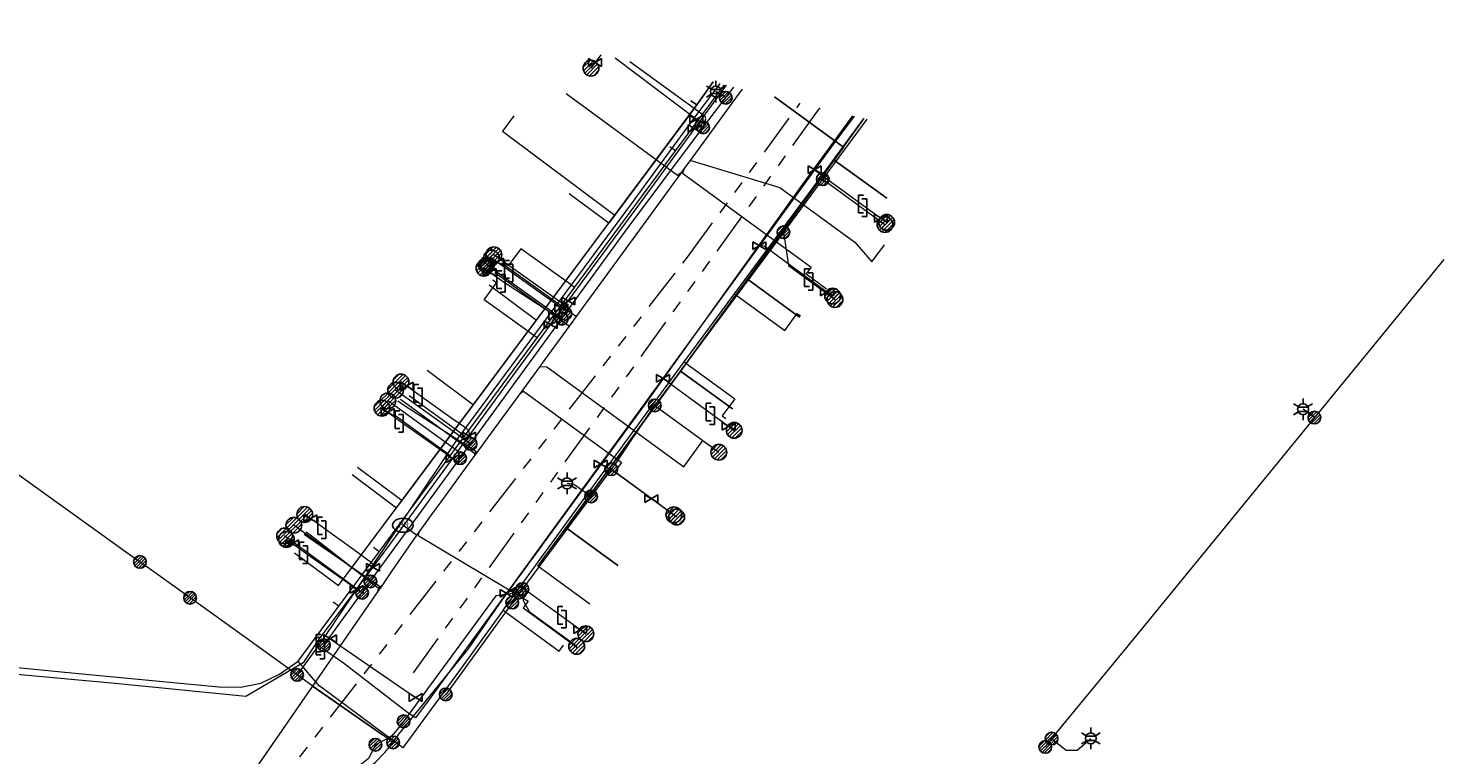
# Model space of a CAD drawing. Header units: metres. Extents: x 197355 to 199157, y 355772 to 356286.
# Tile 226 of 256: x 198198 to 198298, y 356137 to 356188. Entities that reach past the tile are written whole.
import ezdxf
from ezdxf.enums import TextEntityAlignment as Align
from ezdxf.lldxf.tags import DXFTag

# ---------------------------------------------------------------- set-up
doc = ezdxf.new("R2010")
doc.units = ezdxf.units.M
doc.linetypes.add('RI-GWA', pattern=[18.45, 6, -1.8, 1.75, -1.8, 1.75, -1.8, 1.75, -1.8])
for name, color, linetype, lineweight in [('B-WE-KL-DATA_HULPSTUK_KPNB.V.-S', 90, 'Continuous', 25), ('B-WE-KL-DATA_KABELBUNDEL_KPNB.V.-G', 90, 'Continuous', 18), ('B-WE-KL-DATA_KABELBUNDEL_ZIGGOB.V.-G', 94, 'Continuous', 18), ('B-WE-KL-DATA_TELECOM_REGGEFIBEROPERATORB.V.-G', 90, 'KL-TELECOM-ALGEMEEN-N', 18), ('B-WE-KL-DATA_TELECOM_ZIGGOB.V.-G', 94, 'KL-TELECOM-ALGEMEEN-N', 18), ('B-WE-KL-ET_LS_ENEXISNETBEHEERB.V.-G', 190, 'KL-LS-N', 18), ('B-WE-KL-ET_LS_HULPSTUK_ENEXISNETBEHEERB.V.-S', 190, 'Continuous', 25), ('B-WE-KL-ET_LS_KABELBUNDEL_ENEXISNETBEHEERB.V.-G', 190, 'KL-BUNDEL-N', 18), ('B-WE-KL-GAS_HULPSTUK_ENEXISNETBEHEERB.V.-S', 30, 'Continuous', 25), ('B-WE-KL-GAS_LD_AANSLUITLEIDING_30 MBAR_PE_32_ENEXISNETBEHEERB.V.-G', 50, 'KL-GAS-LD-N', 18), ('B-WE-KL-GAS_LD_ENEXISNETBEHEERB.V.-G', 50, 'KL-GAS-LD-N', 18), ('B-WE-KL-GAS_LD_HOOFDLEIDING_30 MBAR_PVC_110_ENEXISNETBEHEERB.V.-G', 50, 'KL-GAS-LD-N', 18), ('B-WE-KL-GAS_LD_HOOFDLEIDING_30 MBAR_PVC_ENEXISNETBEHEERB.V.-G', 50, 'KL-GAS-LD-N', 18), ('B-WE-KL-WATER_HULPSTUK_NVWATERLEIDINGMAATSCHAPPIJLIMBURG-S', 170, 'Continuous', 25), ('B-WE-KL-WATER_TRANSPORTLEIDING_NVWATERLEIDINGMAATSCHAPPIJLIMBURG-G', 170, 'KL-WATER-TR-N', 18), ('B-WE-RI-GWA_GEMEENTEROERMOND-G', 30, 'RI-GWA', 18)]:
    doc.layers.add(name, color=color, linetype=linetype, lineweight=lineweight)
doc.styles.add('NLCS-ISO', font='NLCS-ISO.ttf')
doc.styles.get("Standard").update_dxf_attribs({"font": 'isocp.shx'})
doc.linetypes.add('KL-BUNDEL-N', pattern='A,28,-5,[103,NLCS.SHX,S=1.25,R=0,X=0,Y=0],-5,[103,NLCS.SHX,S=1.25,R=0,X=0,Y=0],-5,[103,NLCS.SHX,S=1.25,R=0,X=0,Y=0],-5,[103,NLCS.SHX,S=1.25,R=0,X=0,Y=0],-5', length=53)
tags = doc.linetypes.add('KL-GAS-LD-N', pattern='A,4,-1,[69,NLCS.SHX,S=0.5,R=0,X=0,Y=0],-1,4,-1,["L",Standard,S=1,R=0,X=0.25,Y=-0.5],-2', length=13).pattern_tags.tags
tags[18] = DXFTag(74, 10)
tags = doc.linetypes.add('KL-LS-N', pattern='A,4,-1,[103,NLCS.SHX,S=0.75,R=0,X=0,Y=0],-1,4,-1,["L",Standard,S=1,R=0,X=0,Y=-0.5],-2', length=13).pattern_tags.tags
tags[18] = DXFTag(74, 10)
doc.linetypes.add('KL-TELECOM-ALGEMEEN-N', pattern='A,7,-1,[101,NLCS.SHX,S=0.5,R=0,X=0,Y=0],-1', length=9)
doc.linetypes.add('KL-WATER-TR-N', pattern='A,7,-0.5,[168,NLCS.SHX,S=0.75,R=0,X=0.75,Y=0],-2,[168,NLCS.SHX,S=0.75,R=0,X=0.75,Y=0],-2', length=11.5)

# ---------------------------------------------------------------- blocks, each defined once
blk = doc.blocks.new('SKL-ET_HULP_MOF-SO')
h = blk.add_hatch()
h.set_pattern_fill('ANSI31', color=256, scale=6, style=0)
h.set_pattern_definition([(45, (-2.25, -126.982), (-0.53033, 0.53033), [])])
edge = h.paths.add_edge_path()
edge.add_arc((0, 0), 2.25, 0, 360)
at = {"linetype": 'Continuous'}
blk.add_circle((0, 0), 2.25, dxfattribs=at)
blk = doc.blocks.new('SKL-WTB_HULP_AFSLUITER-SO')
for p, q in [((2.3, 1.37), (-2.3, -1.37)), ((-2.3, 1.37), (2.3, -1.37)), ((2.3, -1.37), (2.3, 1.37))]:
    blk.add_line(p, q)
at = {"ltscale": 0.1}
blk.add_line((-2.3, -1.37), (-2.3, 1.37), dxfattribs=at)
blk = doc.blocks.new('SKL-WTB_HULP_AANSLUITPUNT-SO')
h = blk.add_hatch()
h.set_pattern_fill('ANSI31', color=256, scale=3, style=0)
h.set_pattern_definition([(45, (-1.125, -63.491), (-0.265165, 0.265165), [])])
edge = h.paths.add_edge_path()
edge.add_arc((0, 0), 1.12, 0, 360)
at = {"linetype": 'Continuous'}
blk.add_circle((0, 0), 1.12, dxfattribs=at)
blk = doc.blocks.new('SKL-WTB_HULP_VERLOOPSTUK-SO')
for p, q in [((-0.54, -0.38), (-0.54, 0.87)), ((-0.54, 0.87), (-0.19, 0.87)), ((0.05, 0.6), (-0.3, 0.6)), ((0.05, -0.65), (0.05, 0.6)), ((-0.54, -0.38), (-0.19, -0.38)), ((0.05, -0.65), (-0.3, -0.65))]:
    blk.add_line(p, q)
blk = doc.blocks.new('SKL-WTB_HULP_EINDKAP-SO')
for p, q in [((0, -0.62), (0, 0.62)), ((0, 0.62), (0.35, 0.62)), ((0, -0.62), (0.35, -0.62))]:
    blk.add_line(p, q)
blk = doc.blocks.new('SKL-ET_HULP_AANSLUITPUNT-SO')
h = blk.add_hatch()
h.set_pattern_fill('ANSI31', color=256, scale=30, style=0)
h.set_pattern_definition([(45, (-11.25, -634.91), (-2.65165, 2.65165), [])])
edge = h.paths.add_edge_path()
edge.add_arc((0, 0), 11.2, 0, 360)
at = {"linetype": 'Continuous'}
blk.add_circle((0, 0), 11.2, dxfattribs=at)
blk = doc.blocks.new('B-SIE-WEG_LICHTMAST-SO')
at = {"ltscale": 0.1}
for p, q in [((-0.33, 0.19), (-0.67, 0.39)), ((0, 0.39), (0, 0.77)), ((0.33, 0.19), (0.67, 0.39)), ((-0.33, -0.19), (-0.67, -0.39)), ((0, -0.39), (0, -0.77)), ((0.33, -0.19), (0.67, -0.39))]:
    blk.add_line(p, q, dxfattribs=at)
at = {"flags": 128}
for points in [[(-0.35, 0.15), (0.35, 0.15)], [(-0.35, -0.15), (0.35, -0.15)]]:
    blk.add_lwpolyline(points, dxfattribs=at)
at = {"ltscale": 0.1}
blk.add_circle((0, 0), 0.386, dxfattribs=at)
at = {"style": 'NLCS-ISO'}
blk.add_attdef('TYPE', text='', height=0.549, dxfattribs=at).set_placement((0, 0.77), align=Align.BOTTOM_CENTER)
blk = doc.blocks.new('SIE-WEG_STRAATPOT_BRANDKRAAN-SO')
blk.add_ellipse((0, 0), major_axis=(-0.729, 0), ratio=0.685994)
at = {"style": 'NLCS-ISO'}
blk.add_text('BR', height=0.4, dxfattribs=at).set_placement((-0.3, -0.15))

msp = doc.modelspace()

# ---------------------------------------------------------------- linework, layer by layer
at = {"layer": 'B-WE-KL-DATA_KABELBUNDEL_KPNB.V.-G', "ltscale": 0.5, "flags": 128}
for points in [[(198192.512, 356188.097), (198192.784, 356180.764), (198193.339, 356174.286), (198193.389, 356170.085), (198192.844, 356159.532), (198205.847, 356150.211)], [(198247.012, 356184.17), (198244.908, 356181.35), (198240.71, 356175.642), (198228.404, 356158.999), (198218.71, 356144.536), (198217.006, 356142.187)], [(198223.814, 356137.387), (198224.227, 356137.978), (198229.135, 356144.018), (198231.545, 356147.467), (198241.606, 356161.271), (198252.728, 356176.796), (198256.438, 356181.879)], [(198209.402, 356147.662), (198205.847, 356150.211)], [(198217.006, 356142.187), (198213.365, 356144.822), (198209.402, 356147.662)], [(198223.814, 356137.387), (198223.814, 356137.387), (198223.065, 356137.93), (198218.144, 356141.364), (198217.006, 356142.187)], [(198218.165, 356141.348), (198223.065, 356137.93)], [(198196.928, 356134.012), (198213.151, 356133.237), (198214.069, 356133.105), (198214.994, 356133.053), (198215.921, 356133.08), (198216.842, 356133.185), (198217.75, 356133.37), (198218.639, 356133.631), (198219.503, 356133.967), (198220.335, 356134.376), (198221.129, 356134.854), (198221.879, 356135.399), (198222.58, 356136.005), (198223.227, 356136.67), (198223.814, 356137.387), (198223.814, 356137.387)]]:
    msp.add_lwpolyline(points, dxfattribs=at)
at = {"layer": 'B-WE-KL-DATA_KABELBUNDEL_ZIGGOB.V.-G', "ltscale": 0.5, "flags": 128}
for points in [[(198245.365, 356182.661), (198246.542, 356184.284)], [(198239.551, 356174.831), (198245.365, 356182.661)], [(198245.365, 356182.661), (198244.96, 356182.955)], [(198250.876, 356183.231), (198255.796, 356179.665)], [(198232.383, 356181.872), (198231.575, 356180.791), (198239.551, 356174.831)], [(198255.796, 356179.665), (198257.257, 356181.681)], [(198255.129, 356178.745), (198255.796, 356179.665)], [(198248.968, 356170.274), (198255.129, 356178.745)], [(198258.862, 356176.04), (198255.129, 356178.745)], [(198239.123, 356174.256), (198236.303, 356176.335)], [(198239.123, 356174.256), (198239.551, 356174.831)], [(198234.001, 356167.383), (198239.123, 356174.256)], [(198230.646, 356169.883), (198234.001, 356167.383)], [(198244.216, 356163.75), (198248.968, 356170.274)], [(198252.67, 356167.577), (198248.968, 356170.274)], [(198229.52, 356161.37), (198234.001, 356167.383)], [(198226.243, 356163.812), (198229.52, 356161.37)], [(198236.095, 356152.634), (198244.216, 356163.75)], [(198247.902, 356161.066), (198244.216, 356163.75)], [(198224.457, 356154.576), (198229.52, 356161.37)], [(198221.3, 356156.929), (198224.457, 356154.576)], [(198220.915, 356156.406), (198224.069, 356154.056)], [(198224.069, 356154.056), (198224.457, 356154.576)], [(198216.826, 356150.848), (198219.946, 356148.523), (198224.069, 356154.056)], [(198237.768, 356147.206), (198234.092, 356149.894), (198236.095, 356152.634)], [(198239.767, 356149.948), (198236.095, 356152.634)]]:
    msp.add_lwpolyline(points, dxfattribs=at)
at = {"layer": 'B-WE-KL-DATA_TELECOM_REGGEFIBEROPERATORB.V.-G', "ltscale": 0.5, "flags": 128}
for points in [[(198243.859, 356179.385), (198246.296, 356182.681), (198247.338, 356184.09)], [(198254.121, 356177.456), (198257.227, 356181.688)], [(198243.859, 356179.385), (198243.457, 356179.682)], [(198236.693, 356169.692), (198243.859, 356179.385)], [(198248.042, 356169.242), (198254.121, 356177.456)], [(198254.121, 356177.456), (198254.524, 356177.16)], [(198236.693, 356169.692), (198236.29, 356169.989), (198232.874, 356172.432), (198231.991, 356171.22), (198231.751, 356171.392)], [(198234.043, 356166.108), (198233.641, 356166.405), (198230.282, 356168.808), (198231.149, 356170.032), (198230.904, 356170.208)], [(198234.043, 356166.108), (198236.693, 356169.692)], [(198244.468, 356164.419), (198248.042, 356169.242)], [(198248.042, 356169.242), (198248.395, 356168.986), (198251.609, 356166.637), (198252.491, 356167.851), (198252.74, 356167.669)], [(198228.888, 356159.135), (198234.043, 356166.108)], [(198237.774, 356155.25), (198244.468, 356164.419)], [(198244.468, 356164.419), (198244.853, 356164.139), (198248.066, 356161.79), (198247.182, 356160.579), (198247.428, 356160.399)], [(198228.888, 356159.135), (198228.486, 356159.433), (198224.945, 356162.004)], [(198227.862, 356157.747), (198227.459, 356158.044), (198223.93, 356160.607)], [(198190.778, 356159.131), (198190.652, 356158.043), (198190.554, 356157.207), (198190.262, 356154.89), (198189.984, 356152.58), (198189.71, 356150.423), (198189.46, 356148.346), (198189.265, 356146.904), (198192.377, 356143.156), (198195.917, 356142.817), (198201.249, 356142.308), (198211.452, 356141.333), (198213.019, 356141.307), (198214.434, 356141.603), (198215.741, 356142.232), (198217.083, 356143.169)], [(198227.862, 356157.747), (198228.888, 356159.135)], [(198222.819, 356150.927), (198227.862, 356157.747)], [(198231.628, 356146.771), (198237.774, 356155.25)], [(198237.774, 356155.25), (198238.251, 356154.903)], [(198219.958, 356147.057), (198222.819, 356150.927)], [(198222.819, 356150.927), (198222.417, 356151.224)], [(198217.083, 356143.169), (198219.958, 356147.057)], [(198231.628, 356146.771), (198228.522, 356142.485), (198224.499, 356137.014), (198223.238, 356137.948), (198218.8, 356141.233), (198218.559, 356141.411), (198217.083, 356143.169)], [(198219.958, 356147.057), (198219.556, 356147.354)], [(198231.628, 356146.771), (198232.074, 356146.441), (198235.603, 356143.867)], [(198235.603, 356143.867), (198235.908, 356144.284)]]:
    msp.add_lwpolyline(points, dxfattribs=at)
at = {"layer": 'B-WE-KL-DATA_TELECOM_ZIGGOB.V.-G', "ltscale": 0.5, "flags": 128}
for points in [[(198244.96, 356182.955), (198245.365, 356182.661), (198246.542, 356184.284)], [(198244.96, 356182.955), (198245.365, 356182.661), (198246.542, 356184.284)], [(198244.96, 356182.955), (198245.365, 356182.661), (198246.542, 356184.284)], [(198244.96, 356182.955), (198245.365, 356182.661), (198246.542, 356184.284)], [(198244.96, 356182.955), (198245.365, 356182.661), (198246.542, 356184.284)], [(198244.96, 356182.955), (198245.365, 356182.661), (198246.542, 356184.284)], [(198244.96, 356182.955), (198245.365, 356182.661), (198246.542, 356184.284)], [(198244.96, 356182.955), (198245.365, 356182.661), (198246.542, 356184.284)], [(198244.96, 356182.955), (198245.365, 356182.661), (198246.542, 356184.284)], [(198246.542, 356184.284), (198245.365, 356182.661), (198244.96, 356182.955)], [(198216.826, 356150.848), (198219.946, 356148.523), (198244.589, 356181.591), (198245.365, 356182.661), (198244.96, 356182.955)], [(198220.915, 356156.406), (198224.069, 356154.056), (198244.589, 356181.591), (198245.365, 356182.661), (198244.96, 356182.955)], [(198221.3, 356156.929), (198224.457, 356154.576), (198244.589, 356181.591), (198245.365, 356182.661), (198244.96, 356182.955)], [(198226.243, 356163.812), (198229.52, 356161.37), (198244.589, 356181.591), (198245.365, 356182.661), (198244.96, 356182.955)], [(198230.646, 356169.883), (198234.001, 356167.383), (198244.589, 356181.591), (198245.365, 356182.661), (198244.96, 356182.955)], [(198232.383, 356181.872), (198231.575, 356180.791), (198239.551, 356174.831), (198244.589, 356181.591), (198245.365, 356182.661), (198244.96, 356182.955)], [(198237.768, 356147.206), (198234.092, 356149.894), (198242.133, 356160.89), (198253.378, 356176.328), (198255.796, 356179.665), (198250.876, 356183.231)], [(198250.876, 356183.231), (198255.796, 356179.665), (198253.378, 356176.328), (198242.133, 356160.89), (198236.095, 356152.634), (198239.767, 356149.948)], [(198244.96, 356182.955), (198245.365, 356182.661), (198244.589, 356181.591), (198239.123, 356174.256), (198236.303, 356176.335)], [(198250.876, 356183.231), (198255.796, 356179.665), (198253.378, 356176.328), (198244.216, 356163.75), (198247.902, 356161.066)], [(198250.876, 356183.231), (198255.796, 356179.665), (198253.378, 356176.328), (198248.968, 356170.274), (198252.67, 356167.577)], [(198250.876, 356183.231), (198255.796, 356179.665), (198255.129, 356178.745), (198258.862, 356176.04)], [(198250.876, 356183.231), (198255.796, 356179.665), (198257.257, 356181.681)], [(198250.876, 356183.231), (198255.796, 356179.665), (198257.257, 356181.681)], [(198250.876, 356183.231), (198255.796, 356179.665), (198257.257, 356181.681)]]:
    msp.add_lwpolyline(points, dxfattribs=at)
at = {"layer": 'B-WE-KL-ET_LS_ENEXISNETBEHEERB.V.-G', "ltscale": 0.5, "flags": 128}
for points in [[(198245.82, 356181.061), (198246.018, 356181.677), (198245.958, 356181.828), (198240.625, 356185.721)], [(198218.904, 356144.294), (198240.434, 356173.852), (198245.638, 356180.824), (198248.01, 356183.927)], [(198247.424, 356183.161), (198246.733, 356183.607)], [(198257.451, 356181.633), (198250.812, 356172.655), (198242.092, 356160.919), (198239.598, 356157.186), (198232.814, 356148.037)], [(198254.308, 356177.382), (198258.728, 356174.159)], [(198251.525, 356173.619), (198251.879, 356171.254), (198255.182, 356168.836)], [(198236.05, 356167.834), (198236.228, 356167.965), (198236.226, 356168.261), (198230.971, 356172.018)], [(198298.385, 356171.688), (198275.969, 356144.242), (198270.553, 356137.658), (198270.104, 356137.073)], [(198235.786, 356167.472), (198230.452, 356171.295)], [(198228.57, 356157.564), (198228.429, 356158.037), (198224.26, 356161.061), (198223.445, 356161.64)], [(198229.312, 356158.583), (198223.993, 356162.395)], [(198242.39, 356161.32), (198246.935, 356157.993)], [(198289.211, 356160.455), (198288.404, 356161.046)], [(198239.3, 356156.783), (198243.947, 356153.397)], [(198237.871, 356154.856), (198237.256, 356155.275), (198236.643, 356155.699), (198236.16, 356155.782)], [(198222.201, 356148.821), (198216.771, 356152.81)], [(198221.613, 356148.013), (198216.115, 356152.052)], [(198232.814, 356148.037), (198231.105, 356147.801), (198224.559, 356138.887)], [(198232.814, 356148.037), (198232.278, 356147.314), (198232.102, 356147.072), (198227.553, 356140.794)], [(198232.991, 356148.275), (198233.045, 356147.471), (198233.482, 356146.677), (198236.848, 356144.216)], [(198224.559, 356138.887), (198224.122, 356138.322), (198223.658, 356137.778), (198222.558, 356137.226)], [(198270.553, 356137.658), (198271.598, 356136.834), (198272.371, 356136.85), (198273.338, 356137.678)], [(198222.558, 356137.226), (198222.077, 356136.252), (198221.69, 356135.94), (198221.292, 356135.641)]]:
    msp.add_lwpolyline(points, dxfattribs=at)
at = {"layer": 'B-WE-KL-ET_LS_KABELBUNDEL_ENEXISNETBEHEERB.V.-G', "ltscale": 0.5, "flags": 128}
for points in [[(198218.904, 356144.294), (198240.434, 356173.852), (198245.638, 356180.824), (198248.01, 356183.927)], [(198257.451, 356181.633), (198250.812, 356172.655), (198242.092, 356160.919), (198239.598, 356157.186), (198232.814, 356148.037)], [(198298.385, 356171.688), (198275.969, 356144.242), (198270.553, 356137.658)], [(198232.814, 356148.037), (198231.105, 356147.801), (198224.559, 356138.887)], [(198232.814, 356148.037), (198232.278, 356147.314), (198232.102, 356147.072), (198227.553, 356140.794)], [(198224.559, 356138.887), (198224.122, 356138.322), (198223.658, 356137.778), (198222.558, 356137.226)], [(198270.553, 356137.658), (198270.104, 356137.073)], [(198222.558, 356137.226), (198222.077, 356136.252), (198221.69, 356135.94), (198221.292, 356135.641)]]:
    msp.add_lwpolyline(points, dxfattribs=at)
at = {"layer": 'B-WE-KL-GAS_LD_AANSLUITLEIDING_30 MBAR_PE_32_ENEXISNETBEHEERB.V.-G', "ltscale": 0.5, "flags": 128}
for points in [[(198245.345, 356181.625), (198239.57, 356185.978)], [(198245.229, 356180.964), (198245.345, 356181.625)], [(198253.735, 356178.051), (198257.391, 356175.381)], [(198249.814, 356172.66), (198249.921, 356172.682), (198250.025, 356172.679), (198250.123, 356172.649), (198250.218, 356172.594), (198253.568, 356170.142)], [(198235.747, 356168.238), (198232.256, 356170.741)], [(198235.337, 356167.671), (198231.727, 356170.012)], [(198236.244, 356168.743), (198235.747, 356168.238)], [(198234.997, 356167.054), (198235.337, 356167.671)], [(198242.968, 356163.248), (198243.921, 356162.555), (198246.576, 356160.611)], [(198229.205, 356159.149), (198229.238, 356159.305), (198229.22, 356159.444), (198229.151, 356159.567), (198229.032, 356159.672), (198228.873, 356159.779), (198227.99, 356160.392), (198225.838, 356161.935)], [(198228.033, 356157.539), (198224.492, 356160.07)], [(198238.544, 356157.167), (198238.868, 356156.994), (198239.386, 356156.694), (198239.882, 356156.359), (198242.151, 356154.706)], [(198222.391, 356149.828), (198222.393, 356149.926), (198222.371, 356150.014), (198222.324, 356150.091), (198222.253, 356150.159), (198222.03, 356150.327), (198221.364, 356150.817), (198219.002, 356152.523)], [(198221.22, 356148.269), (198217.702, 356150.748)], [(198231.865, 356147.984), (198232.218, 356148.249), (198232.338, 356148.328), (198232.458, 356148.384), (198232.578, 356148.419), (198232.699, 356148.431), (198232.819, 356148.42), (198232.94, 356148.388), (198233.061, 356148.333), (198233.182, 356148.256), (198236.043, 356146.167)]]:
    msp.add_lwpolyline(points, dxfattribs=at)
at = {"layer": 'B-WE-KL-GAS_LD_ENEXISNETBEHEERB.V.-G', "ltscale": 0.5, "flags": 128}
for points in [[(198238.155, 356185.668), (198237.86, 356185.264)], [(198238.56, 356186.223), (198238.155, 356185.668)], [(198257.391, 356175.381), (198258.441, 356174.615)], [(198258.441, 356174.615), (198258.845, 356174.32)], [(198231.199, 356171.498), (198230.793, 356171.789)], [(198230.67, 356170.769), (198230.264, 356171.06)], [(198231.727, 356170.012), (198230.67, 356170.769)], [(198232.256, 356170.741), (198231.199, 356171.498)], [(198253.568, 356170.142), (198254.61, 356169.379)], [(198254.61, 356169.379), (198255.013, 356169.084)], [(198224.781, 356162.692), (198224.375, 356162.983)], [(198225.838, 356161.935), (198224.781, 356162.692)], [(198223.435, 356160.827), (198223.029, 356161.118)], [(198224.492, 356160.07), (198223.435, 356160.827)], [(198246.576, 356160.611), (198247.626, 356159.843)], [(198247.626, 356159.843), (198248.029, 356159.547)], [(198242.151, 356154.706), (198243.74, 356153.548)], [(198217.949, 356153.284), (198217.544, 356153.577)], [(198219.002, 356152.523), (198217.949, 356153.284)], [(198216.649, 356151.509), (198216.244, 356151.802)], [(198217.702, 356150.748), (198216.649, 356151.509)], [(198236.043, 356146.167), (198237.093, 356145.399)], [(198219.35, 356144.749), (198225.413, 356140.579)], [(198237.093, 356145.399), (198237.497, 356145.104)]]:
    msp.add_lwpolyline(points, dxfattribs=at)
at = {"layer": 'B-WE-KL-GAS_LD_HOOFDLEIDING_30 MBAR_PVC_110_ENEXISNETBEHEERB.V.-G', "ltscale": 0.5, "flags": 128}
for points in [[(198218.352, 356144.431), (198221.19, 356148.229), (198222.524, 356150.005), (198223.618, 356151.478), (198232.516, 356163.695), (198241.26, 356175.535), (198247.488, 356184.054)], [(198218.352, 356144.431), (198217.432, 356143.042), (198213.363, 356140.654), (198204.33, 356141.546), (198192.192, 356142.671), (198188.911, 356146.59), (198189.224, 356149.854), (198188.278, 356149.905), (198182.357, 356150.608), (198180.674, 356150.852), (198178.94, 356151.12)], [(198218.352, 356144.431), (198218.905, 356143.981)]]:
    msp.add_lwpolyline(points, dxfattribs=at)
at = {"layer": 'B-WE-KL-GAS_LD_HOOFDLEIDING_30 MBAR_PVC_ENEXISNETBEHEERB.V.-G', "ltscale": 0.5, "flags": 128}
msp.add_lwpolyline([(198256.542, 356181.854), (198255.08, 356179.9), (198226.315, 356140.354), (198225.41, 356139.146), (198224.863, 356139.502), (198220.296, 356143.009), (198218.905, 356143.981)], dxfattribs=at)
at = {"layer": 'B-WE-KL-WATER_TRANSPORTLEIDING_NVWATERLEIDINGMAATSCHAPPIJLIMBURG-G', "ltscale": 0.5, "flags": 128}
for points in [[(198248.597, 356183.784), (198248.12, 356183.13), (198244.902, 356178.72), (198244.459, 356178.114), (198244.252, 356177.83), (198243.718, 356177.098), (198241.749, 356174.4), (198237.824, 356169.021), (198237.502, 356168.58), (198236.808, 356167.628), (198236.311, 356166.948), (198234.4, 356164.329), (198234.228, 356164.093), (198232.812, 356162.153), (198230.976, 356159.638), (198230.784, 356159.375), (198229.84, 356158.081), (198229.604, 356157.758), (198227.013, 356154.207), (198226.595, 356153.634), (198226.06, 356152.902), (198225.622, 356152.301), (198225.477, 356152.102)], [(198244.252, 356177.83), (198244.211, 356177.801), (198243.995, 356177.647), (198236.096, 356183.448)], [(198244.902, 356178.72), (198244.95, 356178.706), (198251.258, 356176.796), (198256.586, 356172.9), (198257.802, 356171.514), (198258.688, 356172.725)], [(198244.459, 356178.114), (198244.444, 356178.066), (198244.363, 356177.812), (198253.487, 356171.146), (198253.133, 356170.661), (198254.586, 356169.599)], [(198236.311, 356166.948), (198236.27, 356166.977), (198231.029, 356170.727)], [(198236.808, 356167.628), (198236.767, 356167.657), (198231.519, 356171.411)], [(198234.228, 356164.093), (198234.278, 356164.09), (198234.727, 356164.064), (198244.447, 356156.962), (198245.812, 356158.831), (198246.523, 356158.313)], [(198229.604, 356157.758), (198229.619, 356157.806), (198229.697, 356158.054), (198224.554, 356161.335), (198224.15, 356161.629)], [(198229.84, 356158.081), (198229.799, 356158.052), (198229.582, 356157.898), (198224.337, 356161.737)], [(198232.812, 356162.153), (198232.853, 356162.182), (198233.07, 356162.337), (198240.017, 356157.268), (198239.546, 356156.622), (198243.424, 356153.793)], [(198225.477, 356152.102), (198224.508, 356152.809)], [(198225.477, 356152.102), (198224.902, 356151.267), (198223.736, 356149.575), (198223.008, 356148.519), (198222.703, 356148.076), (198220.8, 356145.314), (198217.556, 356140.607), (198211.125, 356131.275), (198180.365, 356091.973), (198163.275, 356070.621), (198162.56, 356067.691), (198161.944, 356065.168), (198159.67, 356055.846), (198158.392, 356050.607)], [(198222.703, 356148.076), (198222.721, 356148.123), (198222.848, 356148.462), (198217.908, 356151.867), (198217.506, 356152.165)], [(198223.008, 356148.519), (198222.968, 356148.489), (198222.759, 356148.333), (198218.117, 356151.974), (198217.636, 356152.326)], [(198225.622, 356152.301), (198225.615, 356152.252), (198225.59, 356152.088), (198233.405, 356147.425), (198233.051, 356146.94), (198236.928, 356144.111)]]:
    msp.add_lwpolyline(points, dxfattribs=at)
at = {"layer": 'B-WE-RI-GWA_GEMEENTEROERMOND-G', "ltscale": 0.5, "flags": 128}
for points in [[(198244.721, 356171.853), (198252.718, 356182.783)], [(198253.926, 356182.205), (198225.019, 356142.018)], [(198254.107, 356182.446), (198253.926, 356182.205)], [(198213.717, 356131.887), (198244.721, 356171.853)]]:
    msp.add_lwpolyline(points, dxfattribs=at)

# ---------------------------------------------------------------- block references
at = {"layer": 'B-WE-KL-DATA_HULPSTUK_KPNB.V.-S', "xscale": 0.2, "yscale": 0.2, "zscale": 0.2}
for p in [(198205.847, 356150.211), (198205.847, 356150.211), (198209.402, 356147.662), (198209.402, 356147.662), (198217.006, 356142.187), (198217.006, 356142.187), (198217.006, 356142.187), (198223.814, 356137.387), (198223.814, 356137.387), (198223.814, 356137.387)]:
    msp.add_blockref('SKL-ET_HULP_MOF-SO', p, dxfattribs=at)
at = {"layer": 'B-WE-KL-ET_LS_HULPSTUK_ENEXISNETBEHEERB.V.-S'}
for p in [(198246.733, 356183.607), (198288.404, 356161.046), (198236.16, 356155.782), (198273.338, 356137.678)]:
    msp.add_blockref('B-SIE-WEG_LICHTMAST-SO', p, dxfattribs=at)
for name, p, xscale, yscale, zscale in [('SKL-ET_HULP_MOF-SO', (198247.424, 356183.161), 0.2, 0.2, 0.2), ('SKL-ET_HULP_MOF-SO', (198245.82, 356181.061), 0.2, 0.2, 0.2), ('SKL-ET_HULP_MOF-SO', (198254.308, 356177.382), 0.2, 0.2, 0.2), ('SKL-ET_HULP_AANSLUITPUNT-SO', (198258.728, 356174.159), 0.05, 0.05, 0.05), ('SKL-ET_HULP_MOF-SO', (198251.525, 356173.619), 0.2, 0.2, 0.2), ('SKL-ET_HULP_AANSLUITPUNT-SO', (198230.971, 356172.018), 0.05, 0.05, 0.05), ('SKL-ET_HULP_AANSLUITPUNT-SO', (198230.452, 356171.295), 0.05, 0.05, 0.05), ('SKL-ET_HULP_MOF-SO', (198230.452, 356171.295), 0.2, 0.2, 0.2), ('SKL-ET_HULP_AANSLUITPUNT-SO', (198255.182, 356168.836), 0.05, 0.05, 0.05), ('SKL-ET_HULP_MOF-SO', (198235.786, 356167.472), 0.2, 0.2, 0.2), ('SKL-ET_HULP_MOF-SO', (198235.786, 356167.472), 0.2, 0.2, 0.2), ('SKL-ET_HULP_MOF-SO', (198236.05, 356167.834), 0.2, 0.2, 0.2), ('SKL-ET_HULP_AANSLUITPUNT-SO', (198223.993, 356162.395), 0.05, 0.05, 0.05), ('SKL-ET_HULP_AANSLUITPUNT-SO', (198223.445, 356161.64), 0.05, 0.05, 0.05), ('SKL-ET_HULP_MOF-SO', (198242.39, 356161.32), 0.2, 0.2, 0.2), ('SKL-ET_HULP_MOF-SO', (198289.211, 356160.455), 0.2, 0.2, 0.2), ('SKL-ET_HULP_MOF-SO', (198229.312, 356158.583), 0.2, 0.2, 0.2), ('SKL-ET_HULP_AANSLUITPUNT-SO', (198246.935, 356157.993), 0.05, 0.05, 0.05), ('SKL-ET_HULP_MOF-SO', (198228.57, 356157.564), 0.2, 0.2, 0.2), ('SKL-ET_HULP_MOF-SO', (198239.3, 356156.783), 0.2, 0.2, 0.2), ('SKL-ET_HULP_MOF-SO', (198237.871, 356154.856), 0.2, 0.2, 0.2), ('SKL-ET_HULP_AANSLUITPUNT-SO', (198243.947, 356153.397), 0.05, 0.05, 0.05), ('SKL-ET_HULP_AANSLUITPUNT-SO', (198216.115, 356152.052), 0.05, 0.05, 0.05), ('SKL-ET_HULP_AANSLUITPUNT-SO', (198216.771, 356152.81), 0.05, 0.05, 0.05), ('SKL-ET_HULP_MOF-SO', (198222.201, 356148.821), 0.2, 0.2, 0.2), ('SKL-ET_HULP_MOF-SO', (198232.814, 356148.037), 0.2, 0.2, 0.2), ('SKL-ET_HULP_MOF-SO', (198232.991, 356148.275), 0.2, 0.2, 0.2), ('SKL-ET_HULP_MOF-SO', (198221.613, 356148.013), 0.2, 0.2, 0.2), ('SKL-ET_HULP_MOF-SO', (198232.278, 356147.314), 0.2, 0.2, 0.2), ('SKL-ET_HULP_MOF-SO', (198218.904, 356144.294), 0.2, 0.2, 0.2), ('SKL-ET_HULP_AANSLUITPUNT-SO', (198236.848, 356144.216), 0.05, 0.05, 0.05), ('SKL-ET_HULP_MOF-SO', (198227.553, 356140.794), 0.2, 0.2, 0.2), ('SKL-ET_HULP_MOF-SO', (198224.559, 356138.887), 0.2, 0.2, 0.2), ('SKL-ET_HULP_MOF-SO', (198222.558, 356137.226), 0.2, 0.2, 0.2), ('SKL-ET_HULP_MOF-SO', (198270.104, 356137.073), 0.2, 0.2, 0.2), ('SKL-ET_HULP_MOF-SO', (198270.553, 356137.658), 0.2, 0.2, 0.2)]:
    msp.add_blockref(name, p, dxfattribs=dict(at, xscale=xscale, yscale=yscale, zscale=zscale))
at = {"layer": 'B-WE-KL-GAS_HULPSTUK_ENEXISNETBEHEERB.V.-S'}
for name, p, xscale, yscale, zscale in [('SKL-WTB_HULP_AANSLUITPUNT-SO', (198237.86, 356185.264), 0.5, 0.5, 0.5), ('SKL-WTB_HULP_AFSLUITER-SO', (198238.155, 356185.668), 0.2, 0.2, 0.2), ('SKL-WTB_HULP_AFSLUITER-SO', (198245.345, 356181.625), 0.2, 0.2, 0.2), ('SKL-WTB_HULP_AFSLUITER-SO', (198245.229, 356180.964), 0.2, 0.2, 0.2), ('SKL-WTB_HULP_AFSLUITER-SO', (198245.229, 356180.964), 0.2, 0.2, 0.2), ('SKL-WTB_HULP_AFSLUITER-SO', (198253.735, 356178.051), 0.2, 0.2, 0.2), ('SKL-WTB_HULP_AFSLUITER-SO', (198258.441, 356174.615), 0.2, 0.2, 0.2), ('SKL-WTB_HULP_AANSLUITPUNT-SO', (198258.845, 356174.32), 0.5, 0.5, 0.5), ('SKL-WTB_HULP_AFSLUITER-SO', (198249.814, 356172.66), 0.2, 0.2, 0.2), ('SKL-WTB_HULP_AANSLUITPUNT-SO', (198230.264, 356171.06), 0.5, 0.5, 0.5), ('SKL-WTB_HULP_AANSLUITPUNT-SO', (198230.793, 356171.789), 0.5, 0.5, 0.5), ('SKL-WTB_HULP_AFSLUITER-SO', (198231.199, 356171.498), 0.2, 0.2, 0.2), ('SKL-WTB_HULP_AFSLUITER-SO', (198230.67, 356170.769), 0.2, 0.2, 0.2), ('SKL-WTB_HULP_AFSLUITER-SO', (198254.61, 356169.379), 0.2, 0.2, 0.2), ('SKL-WTB_HULP_AANSLUITPUNT-SO', (198255.013, 356169.084), 0.5, 0.5, 0.5), ('SKL-WTB_HULP_AFSLUITER-SO', (198236.244, 356168.743), 0.2, 0.2, 0.2), ('SKL-WTB_HULP_AFSLUITER-SO', (198236.244, 356168.743), 0.2, 0.2, 0.2), ('SKL-WTB_HULP_AFSLUITER-SO', (198235.337, 356167.671), 0.2, 0.2, 0.2), ('SKL-WTB_HULP_AFSLUITER-SO', (198235.747, 356168.238), 0.2, 0.2, 0.2), ('SKL-WTB_HULP_AFSLUITER-SO', (198234.997, 356167.054), 0.2, 0.2, 0.2), ('SKL-WTB_HULP_AFSLUITER-SO', (198234.997, 356167.054), 0.2, 0.2, 0.2), ('SKL-WTB_HULP_AANSLUITPUNT-SO', (198224.375, 356162.983), 0.5, 0.5, 0.5), ('SKL-WTB_HULP_AFSLUITER-SO', (198224.781, 356162.692), 0.2, 0.2, 0.2), ('SKL-WTB_HULP_AFSLUITER-SO', (198242.968, 356163.248), 0.2, 0.2, 0.2), ('SKL-WTB_HULP_AANSLUITPUNT-SO', (198223.029, 356161.118), 0.5, 0.5, 0.5), ('SKL-WTB_HULP_AFSLUITER-SO', (198223.435, 356160.827), 0.2, 0.2, 0.2), ('SKL-WTB_HULP_AFSLUITER-SO', (198247.626, 356159.843), 0.2, 0.2, 0.2), ('SKL-WTB_HULP_AANSLUITPUNT-SO', (198248.029, 356159.547), 0.5, 0.5, 0.5), ('SKL-WTB_HULP_AFSLUITER-SO', (198229.205, 356159.149), 0.2, 0.2, 0.2), ('SKL-WTB_HULP_AFSLUITER-SO', (198229.205, 356159.149), 0.2, 0.2, 0.2), ('SKL-WTB_HULP_AFSLUITER-SO', (198228.033, 356157.539), 0.2, 0.2, 0.2), ('SKL-WTB_HULP_AFSLUITER-SO', (198228.033, 356157.539), 0.2, 0.2, 0.2), ('SKL-WTB_HULP_AFSLUITER-SO', (198238.544, 356157.167), 0.2, 0.2, 0.2), ('SKL-WTB_HULP_AFSLUITER-SO', (198242.151, 356154.706), 0.2, 0.2, 0.2), ('SKL-WTB_HULP_AANSLUITPUNT-SO', (198217.544, 356153.577), 0.5, 0.5, 0.5), ('SKL-WTB_HULP_AFSLUITER-SO', (198217.949, 356153.284), 0.2, 0.2, 0.2), ('SKL-WTB_HULP_AANSLUITPUNT-SO', (198243.74, 356153.548), 0.5, 0.5, 0.5), ('SKL-WTB_HULP_AANSLUITPUNT-SO', (198216.244, 356151.802), 0.5, 0.5, 0.5), ('SKL-WTB_HULP_AFSLUITER-SO', (198216.649, 356151.509), 0.2, 0.2, 0.2), ('SKL-WTB_HULP_AFSLUITER-SO', (198222.391, 356149.828), 0.2, 0.2, 0.2), ('SKL-WTB_HULP_AFSLUITER-SO', (198222.391, 356149.828), 0.2, 0.2, 0.2), ('SKL-WTB_HULP_AFSLUITER-SO', (198221.22, 356148.269), 0.2, 0.2, 0.2), ('SKL-WTB_HULP_AFSLUITER-SO', (198221.22, 356148.269), 0.2, 0.2, 0.2), ('SKL-WTB_HULP_AFSLUITER-SO', (198231.865, 356147.984), 0.2, 0.2, 0.2), ('SKL-WTB_HULP_AFSLUITER-SO', (198237.093, 356145.399), 0.2, 0.2, 0.2), ('SKL-WTB_HULP_AANSLUITPUNT-SO', (198237.497, 356145.104), 0.5, 0.5, 0.5), ('SKL-WTB_HULP_AFSLUITER-SO', (198219.35, 356144.749), 0.2, 0.2, 0.2), ('SKL-WTB_HULP_AFSLUITER-SO', (198225.413, 356140.579), 0.2, 0.2, 0.2)]:
    msp.add_blockref(name, p, dxfattribs=dict(at, xscale=xscale, yscale=yscale, zscale=zscale))
for name, p in [('SKL-WTB_HULP_VERLOOPSTUK-SO', (198257.391, 356175.381)), ('SKL-WTB_HULP_VERLOOPSTUK-SO', (198232.256, 356170.741)), ('SKL-WTB_HULP_VERLOOPSTUK-SO', (198231.727, 356170.012)), ('SKL-WTB_HULP_VERLOOPSTUK-SO', (198253.568, 356170.142)), ('SKL-WTB_HULP_VERLOOPSTUK-SO', (198225.838, 356161.935)), ('SKL-WTB_HULP_VERLOOPSTUK-SO', (198224.492, 356160.07)), ('SKL-WTB_HULP_VERLOOPSTUK-SO', (198246.576, 356160.611)), ('SKL-WTB_HULP_VERLOOPSTUK-SO', (198219.002, 356152.523)), ('SKL-WTB_HULP_VERLOOPSTUK-SO', (198217.702, 356150.748)), ('SKL-WTB_HULP_VERLOOPSTUK-SO', (198236.043, 356146.167)), ('SKL-WTB_HULP_EINDKAP-SO', (198218.352, 356144.431)), ('SKL-WTB_HULP_VERLOOPSTUK-SO', (198218.905, 356143.981))]:
    msp.add_blockref(name, p, dxfattribs=at)
at = {"layer": 'B-WE-KL-WATER_HULPSTUK_NVWATERLEIDINGMAATSCHAPPIJLIMBURG-S'}
msp.add_blockref('SIE-WEG_STRAATPOT_BRANDKRAAN-SO', (198224.508, 356152.809), dxfattribs=at)

doc.saveas('drawing.dxf')
